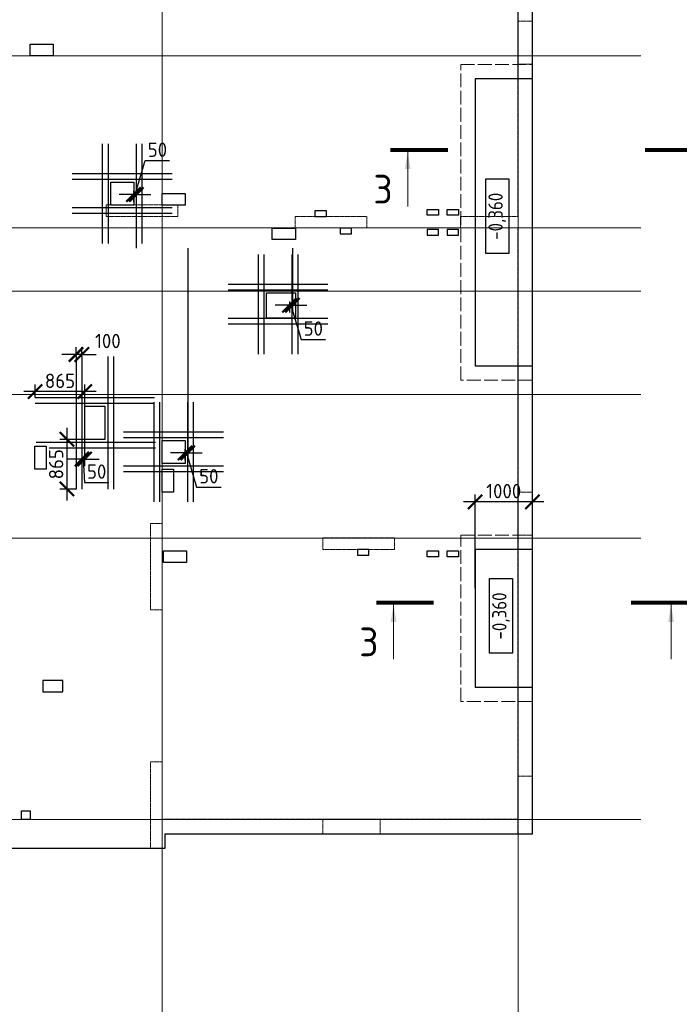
# Model space of a CAD drawing. Header units: millimetres. Extents: x -386473 to 311666, y -59266 to 291810.
# Tile 43 of 132: x -57880 to -46388, y 10767 to 27917. Entities that reach past the tile are written whole.
import ezdxf

# ---------------------------------------------------------------- set-up
doc = ezdxf.new("R2010")
doc.units = ezdxf.units.MM
for name, pattern in [('______5', [1100, 800, -100, 100, -100]), ('ACAD_ISO02W100', [15, 12, -3]), ('DASHED', [7, 5, -2, 0]), ('осевая', [50.8, 31.75, -6.35, 6.35, -6.35])]:
    doc.linetypes.add(name, pattern=pattern)
for name, color, linetype, lineweight in [('ВК_отверстия в полу размеры', 7, 'Continuous', 5), ('Оси', 40, '______5', 18), ('Перекрытие ж_бетон', 1, 'Continuous', 30), ('РАЗМЕРЫ', 1, 'Continuous', 9), ('Текст_ общее', 7, 'Continuous', 25), ('Узлы', 7, 'Continuous', 0), ('Э_отверстия', 2, 'Continuous', 100)]:
    doc.layers.add(name, color=color, linetype=linetype, lineweight=lineweight)
doc.layers.add('Клапаны_для_электрика', color=7, linetype='Continuous', plot=False)
doc.layers.add('Колонна_ бетон', color=7, linetype='Continuous', lineweight=50, true_color=0xb4b496)
doc.styles.add('GOST Common_1', font='GOST_Common.ttf', dxfattribs={"width": 0.9, "height": 250})
doc.styles.add('GOST-2.304_Type-B', font='GOST_Common.ttf')
doc.dimstyles.new('СПДС', dxfattribs={"dimscale": 100, "dimtxt": 2.5, "dimasz": 2.5, "dimexe": 1.25, "dimexo": 0, "dimtad": 1, "dimdec": 0, "dimtxsty": 'GOST-2.304_Type-B', "dimblk": 'ARCHTICK', "dimcen": 2.5, "dimdle": 2, "dimadec": 0, "dimazin": 2, "dimtfac": 0.75, "dimtdec": 0, "dimtmove": 1, "dimatfit": 3, "dimfxl": 1, "dimtolj": 1, "dimarcsym": 1})

# ---------------------------------------------------------------- blocks, each defined once
blk = doc.blocks.new('_ArchTick')
at = {"color": 0, "linetype": 'ByBlock', "const_width": 0.15}
blk.add_lwpolyline([(-0.5, -0.5), (0.5, 0.5)], dxfattribs=at)
blk = doc.blocks.new('*D475')
at = {"layer": 'DEFPOINTS', "color": 0, "transparency": 16777216}
for p in [(-49947, 19519), (-49947, 18018), (-48947, 18018)]:
    blk.add_point(p, dxfattribs=at)
at = {"layer": 'РАЗМЕРЫ', "color": 0, "lineweight": -2, "transparency": 16777216}
for p, q in [((-49947, 18018), (-49947, 19644)), ((-48947, 18018), (-48947, 19644)), ((-48747, 19519), (-50147, 19519))]:
    blk.add_line(p, q, dxfattribs=at)
at = {"layer": 'РАЗМЕРЫ', "color": 0, "lineweight": -2, "transparency": 16777216, "xscale": 250, "yscale": 250, "zscale": 250, "rotation": 180}
blk.add_blockref('_ArchTick', (-49947, 19519), dxfattribs=at)
at = {"layer": 'РАЗМЕРЫ', "color": 0, "lineweight": -2, "transparency": 16777216, "xscale": 250, "yscale": 250, "zscale": 250}
blk.add_blockref('_ArchTick', (-48947, 19519), dxfattribs=at)
at = {"layer": 'РАЗМЕРЫ', "color": 0, "lineweight": 0, "transparency": 16777216, "insert": (-49447, 19706), "char_height": 250, "attachment_point": 5, "style": 'GOST-2.304_Type-B'}
blk.add_mtext('\\A1;1000', dxfattribs=at)
blk = doc.blocks.new('оси2')
at = {"layer": 'Оси', "color": 16, "linetype": 'осевая', "lineweight": 0, "ltscale": 0.25, "transparency": 33554687}
for p, q in [((1024245.5, 5465.4), (1024245.5, -20739.3)), ((1030445.5, 5465.4), (1030445.5, -20739.3)), ((979200, -1392.9), (1032582.1, -1392.9)), ((979200, -4392.9), (1032582.1, -4392.9)), ((979200, -5492.9), (1032582.1, -5492.9)), ((979200, -7292.9), (1032582.1, -7292.9)), ((979200, -9792.9), (1032582.1, -9792.9)), ((979200, -14692.9), (1032582.1, -14692.9))]:
    blk.add_line(p, q, dxfattribs=at)
blk = doc.blocks.new('стены подвала')
at = {"layer": 'Колонна_ бетон', "color": 252, "linetype": 'DASHED', "lineweight": 0, "ltscale": 0.3, "true_color": 0x939598, "transparency": 33554687}
for p, q in [((-150847, -26925, 160), (-150847, -10025, 160)), ((-151097, -16175, 160), (-151097, -10275, 160)), ((-151097, -13525, 160), (-150847, -13525, 160)), ((-151097, -13525, 160), (-151097, -13525, 160)), ((-150847, -13525, 160), (-151097, -13525, 160)), ((-150847, -13525, 160), (-150847, -13525, 160)), ((-158272, -15975, 160), (-158272, -16175, 160)), ((-157022, -15975, 160), (-158272, -15975, 160)), ((-158272, -15975, 160), (-158272, -15975, 160)), ((-157022, -15975, 160), (-157022, -15975, 160)), ((-157022, -16175, 160), (-157022, -15975, 160)), ((-158272, -16175, 160), (-158272, -16175, 160)), ((-157022, -16175, 160), (-158272, -16175, 160)), ((-157022, -16175, 160), (-157022, -16175, 160)), ((-154977, -16175, 160), (-154977, -16375, 160)), ((-154977, -16175, 160), (-154977, -16175, 160)), ((-153727, -16175, 160), (-154977, -16175, 160)), ((-153727, -16175, 160), (-153727, -16375, 160)), ((-153727, -16175, 160), (-153727, -16175, 160)), ((-152097, -16175, 160), (-151097, -16175, 160)), ((-152097, -16375, 160), (-152097, -16175, 160)), ((-152097, -16175, 160), (-152097, -16175, 160)), ((-151097, -16175, 160), (-151097, -16175, 160)), ((-154977, -16375, 160), (-154977, -16375, 160)), ((-154977, -16375, 160), (-153727, -16375, 160)), ((-153727, -16375, 160), (-153727, -16375, 160)), ((-152097, -16375, 160), (-152097, -16375, 160)), ((-152097, -16375, 160), (-151097, -16375, 160)), ((-151097, -26675, 160), (-151097, -16375, 160)), ((-151097, -16375, 160), (-151097, -16375, 160)), ((-151097, -19025, 160), (-151097, -19025, 160)), ((-151097, -19025, 160), (-150847, -19025, 160)), ((-150847, -19025, 160), (-150847, -19025, 160)), ((-157297, -21525, 160), (-157497, -21525, 160)), ((-157497, -21525, 160), (-157497, -21525, 160)), ((-157497, -23025, 160), (-157497, -21525, 160)), ((-157297, -21525, 160), (-157297, -21525, 160)), ((-157297, -21525, 160), (-157297, -23025, 160)), ((-154497, -21975, 160), (-154497, -21775, 160)), ((-154497, -21775, 160), (-154497, -21775, 160)), ((-154497, -21775, 160), (-153247, -21775, 160)), ((-153247, -21775, 160), (-153247, -21975, 160)), ((-153247, -21775, 160), (-153247, -21775, 160)), ((-151097, -21725, 160), (-151097, -21725, 160)), ((-151097, -21725, 160), (-150847, -21725, 160)), ((-151097, -21725, 160), (-150847, -21725, 160)), ((-150847, -21725, 160), (-150847, -21725, 160)), ((-154497, -21975, 160), (-154497, -21975, 160)), ((-153247, -21975, 160), (-154497, -21975, 160)), ((-153247, -21975, 160), (-153247, -21975, 160)), ((-157497, -23025, 160), (-157297, -23025, 160)), ((-157497, -23025, 160), (-157497, -23025, 160)), ((-157297, -23025, 160), (-157297, -23025, 160)), ((-151097, -24625, 160), (-150847, -24625, 160)), ((-151097, -24625, 160), (-151097, -24625, 160)), ((-150847, -24625, 160), (-150847, -24625, 160)), ((-157497, -25675, 160), (-157497, -25675, 160)), ((-157497, -25675, 160), (-157297, -25675, 160)), ((-157497, -27175, 160), (-157497, -25675, 160)), ((-157297, -25675, 160), (-157297, -25675, 160)), ((-157297, -25675, 160), (-157297, -26675, 160)), ((-157297, -26675, 160), (-151097, -26675, 160)), ((-157297, -26675, 160), (-157297, -26675, 160)), ((-151097, -26675, 160), (-151097, -26675, 160)), ((-157247, -26925, 160), (-157247, -26925, 160)), ((-150847, -26925, 160), (-157247, -26925, 160)), ((-157247, -26925, 160), (-157247, -27175, 160)), ((-150847, -26925, 160), (-150847, -26925, 160)), ((-157497, -27175, 160), (-157497, -27175, 160)), ((-157497, -27175, 160), (-157247, -27175, 160)), ((-157247, -27175, 160), (-157247, -27175, 160))]:
    blk.add_line(p, q, dxfattribs=at)
for points in [[(-151097, -12775), (-150847, -12775), (-150847, -13775), (-151097, -13775)], [(-151097, -20975), (-150847, -20975), (-150847, -21975), (-151097, -21975)], [(-151097, -25925), (-150847, -25925), (-150847, -26925), (-151097, -26925)], [(-154497, -26675), (-153497, -26675), (-153497, -26925), (-154497, -26925)]]:
    blk.add_lwpolyline(points, close=True, dxfattribs=at)
blk = doc.blocks.new('отверстия')
at = {"layer": 'ВК_отверстия в полу размеры', "color": 4, "lineweight": 30, "ltscale": 100}
for points in [[(-150130, 85292), (-149727, 85292), (-149727, 85093), (-150130, 85093)], [(-153777, 77412), (-154127, 77412), (-154127, 77212), (-153777, 77212)], [(-153777, 77412), (-154127, 77412), (-154127, 77212), (-153777, 77212)], [(-154497, 75142), (-154347, 75142), (-154347, 74992), (-154497, 74992)]]:
    blk.add_lwpolyline(points, close=True, dxfattribs=at)
at = {"layer": 'Клапаны_для_электрика', "color": 2, "lineweight": 30}
for points in [[(-147432, 85617), (-147232, 85617), (-147232, 85517), (-147432, 85517)], [(-147082, 85617), (-146882, 85617), (-146882, 85517), (-147082, 85517)], [(-147232, 85267), (-147432, 85267), (-147432, 85167), (-147232, 85167)], [(-146882, 85267), (-147082, 85267), (-147082, 85167), (-146882, 85167)], [(-147432, 79667), (-147232, 79667), (-147232, 79567), (-147432, 79567)], [(-147082, 79667), (-146882, 79667), (-146882, 79567), (-147082, 79567)]]:
    blk.add_lwpolyline(points, close=True, dxfattribs=at)
at = {"layer": 'Перекрытие ж_бетон', "lineweight": 30}
for points in [[(-154347, 88492), (-153947, 88492), (-153947, 88292), (-154347, 88292)], [(-152047, 85892), (-151647, 85892), (-151647, 85692), (-152047, 85692)], [(-149727, 83722), (-150227, 83722), (-150227, 84162), (-149727, 84162)], [(-154267, 81492), (-154067, 81492), (-154067, 81092), (-154267, 81092)], [(-151647, 81590), (-151647, 81190), (-152047, 81190), (-152047, 81590)], [(-152047, 81092), (-151847, 81092), (-151847, 80692), (-152047, 80692)]]:
    blk.add_lwpolyline(points, close=True, dxfattribs=at)
at = {"layer": 'Перекрытие ж_бетон', "lineweight": 30, "elevation": 4500}
blk.add_lwpolyline([(-152942, 86090), (-152543, 86090), (-152543, 85690), (-152942, 85690)], close=True, dxfattribs=at)
at = {"layer": 'Перекрытие ж_бетон', "color": 3, "lineweight": 30}
blk.add_lwpolyline([(-153047, 82190), (-153047, 81610), (-153397, 81610), (-153397, 82190)], close=True, dxfattribs=at)
at = {"layer": 'Э_отверстия', "color": 5, "lineweight": 30}
for points in [[(-149187, 85592), (-149387, 85592), (-149387, 85492), (-149187, 85492)], [(-148746, 85292), (-148946, 85292), (-148946, 85192), (-148746, 85192)], [(-148447, 79692), (-148647, 79692), (-148647, 79592), (-148447, 79592)]]:
    blk.add_lwpolyline(points, close=True, dxfattribs=at)
blk.add_lwpolyline([(-152022, 79667), (-151622, 79667), (-151622, 79467), (-152022, 79467), (-152022, 79667)], dxfattribs=at)
blk = doc.blocks.new('*D464')
at = {"layer": 'DEFPOINTS', "color": 0, "transparency": 16777216}
for p in [(-57610, 21439), (-57610, 21337), (-56745, 21187, 160)]:
    blk.add_point(p, dxfattribs=at)
at = {"layer": 'РАЗМЕРЫ', "color": 0, "lineweight": -2, "transparency": 16777216}
for p, q in [((-56545, 21439), (-57810, 21439)), ((-57610, 21337), (-57610, 21564)), ((-56745, 21187), (-56745, 21564))]:
    blk.add_line(p, q, dxfattribs=at)
at = {"layer": 'РАЗМЕРЫ', "color": 0, "lineweight": -2, "transparency": 16777216, "xscale": 250, "yscale": 250, "zscale": 250, "rotation": 180}
blk.add_blockref('_ArchTick', (-57610, 21439), dxfattribs=at)
at = {"layer": 'РАЗМЕРЫ', "color": 0, "lineweight": -2, "transparency": 16777216, "xscale": 250, "yscale": 250, "zscale": 250}
blk.add_blockref('_ArchTick', (-56745, 21439), dxfattribs=at)
at = {"layer": 'РАЗМЕРЫ', "color": 0, "lineweight": 0, "transparency": 16777216, "insert": (-57177, 21626), "char_height": 250, "attachment_point": 5, "style": 'GOST-2.304_Type-B'}
blk.add_mtext('\\A1;865', dxfattribs=at)
blk = doc.blocks.new('*D470')
at = {"layer": 'DEFPOINTS', "color": 0, "transparency": 16777216}
for p in [(-56748, 20607, 160), (-57057, 19742), (-56898, 19742)]:
    blk.add_point(p, dxfattribs=at)
at = {"layer": 'РАЗМЕРЫ', "color": 0, "lineweight": -2, "transparency": 16777216}
for p, q in [((-57057, 20807), (-57057, 19542)), ((-56748, 20607), (-57182, 20607)), ((-56898, 19742), (-57182, 19742))]:
    blk.add_line(p, q, dxfattribs=at)
at = {"layer": 'РАЗМЕРЫ', "color": 0, "lineweight": -2, "transparency": 16777216, "xscale": 250, "yscale": 250, "zscale": 250}
for p, rotation in [((-57057, 20607), 90), ((-57057, 19742), 270)]:
    blk.add_blockref('_ArchTick', p, dxfattribs=dict(at, rotation=rotation))
at = {"layer": 'РАЗМЕРЫ', "color": 0, "lineweight": 0, "transparency": 16777216, "insert": (-57245, 20174), "char_height": 250, "attachment_point": 5, "rotation": 90, "style": 'GOST-2.304_Type-B'}
blk.add_mtext('\\A1;865', dxfattribs=at)
blk = doc.blocks.new('*D472')
at = {"layer": 'DEFPOINTS', "color": 0, "transparency": 16777216}
for p in [(-56798, 20607), (-56748, 20607), (-56748, 20264)]:
    blk.add_point(p, dxfattribs=at)
at = {"layer": 'РАЗМЕРЫ', "color": 0, "lineweight": -2, "transparency": 16777216}
for p, q in [((-56798, 20607), (-56798, 20139)), ((-56748, 20607), (-56748, 20139)), ((-56798, 20264), (-57048, 20264)), ((-56798, 20264), (-56748, 20264)), ((-56798, 20264), (-56748, 20264)), ((-56773, 20264), (-56751, 19858)), ((-56748, 20264), (-56498, 20264)), ((-56751, 19858), (-56326, 19858))]:
    blk.add_line(p, q, dxfattribs=at)
at = {"layer": 'РАЗМЕРЫ', "color": 0, "lineweight": -2, "transparency": 16777216, "xscale": 250, "yscale": 250, "zscale": 250}
blk.add_blockref('_ArchTick', (-56798, 20264), dxfattribs=at)
at = {"layer": 'РАЗМЕРЫ', "color": 0, "lineweight": -2, "transparency": 16777216, "xscale": 250, "yscale": 250, "zscale": 250, "rotation": 180}
blk.add_blockref('_ArchTick', (-56748, 20264), dxfattribs=at)
at = {"layer": 'РАЗМЕРЫ', "color": 0, "lineweight": 0, "transparency": 16777216, "insert": (-56539, 20046), "char_height": 250, "attachment_point": 5, "style": 'GOST-2.304_Type-B'}
blk.add_mtext('\\A1;50', dxfattribs=at)
blk = doc.blocks.new('*D492')
at = {"layer": 'DEFPOINTS', "color": 0, "transparency": 16777216}
for p in [(-56898, 22086), (-56898, 22052), (-56798, 22052)]:
    blk.add_point(p, dxfattribs=at)
at = {"layer": 'РАЗМЕРЫ', "color": 0, "lineweight": -2, "transparency": 16777216}
for p, q in [((-56898, 22052), (-56898, 22211)), ((-56798, 22052), (-56798, 22211)), ((-56898, 22086), (-57148, 22086)), ((-56798, 22086), (-56898, 22086)), ((-56798, 22086), (-56548, 22086))]:
    blk.add_line(p, q, dxfattribs=at)
at = {"layer": 'РАЗМЕРЫ', "color": 0, "lineweight": -2, "transparency": 16777216, "xscale": 250, "yscale": 250, "zscale": 250}
blk.add_blockref('_ArchTick', (-56898, 22086), dxfattribs=at)
at = {"layer": 'РАЗМЕРЫ', "color": 0, "lineweight": -2, "transparency": 16777216, "xscale": 250, "yscale": 250, "zscale": 250, "rotation": 180}
blk.add_blockref('_ArchTick', (-56798, 22086), dxfattribs=at)
at = {"layer": 'РАЗМЕРЫ', "color": 0, "lineweight": 0, "transparency": 16777216, "insert": (-56344, 22320), "char_height": 250, "attachment_point": 5, "style": 'GOST-2.304_Type-B'}
blk.add_mtext('\\A1;100', dxfattribs=at)
blk = doc.blocks.new('*D482')
at = {"layer": 'DEFPOINTS', "color": 0, "transparency": 16777216}
for p in [(-53130, 23936, 160), (-53181, 23008, 160), (-53130, 22943)]:
    blk.add_point(p, dxfattribs=at)
at = {"layer": 'РАЗМЕРЫ', "color": 0, "lineweight": -2, "transparency": 16777216}
for p, q in [((-53130, 23936), (-53130, 22818)), ((-53181, 23008), (-53181, 22818)), ((-53181, 22943), (-53431, 22943)), ((-53181, 22943), (-53130, 22943)), ((-53181, 22943), (-53130, 22943)), ((-53156, 22943), (-52977, 22349)), ((-53130, 22943), (-52880, 22943)), ((-52977, 22349), (-52552, 22349))]:
    blk.add_line(p, q, dxfattribs=at)
at = {"layer": 'РАЗМЕРЫ', "color": 0, "lineweight": -2, "transparency": 16777216, "xscale": 250, "yscale": 250, "zscale": 250}
blk.add_blockref('_ArchTick', (-53181, 22943), dxfattribs=at)
at = {"layer": 'РАЗМЕРЫ', "color": 0, "lineweight": -2, "transparency": 16777216, "xscale": 250, "yscale": 250, "zscale": 250, "rotation": 180}
blk.add_blockref('_ArchTick', (-53130, 22943), dxfattribs=at)
at = {"layer": 'РАЗМЕРЫ', "color": 0, "lineweight": 0, "transparency": 16777216, "insert": (-52765, 22537), "char_height": 250, "attachment_point": 5, "style": 'GOST-2.304_Type-B'}
blk.add_mtext('\\A1;50', dxfattribs=at)
blk = doc.blocks.new('*D483')
at = {"layer": 'DEFPOINTS', "color": 0, "transparency": 16777216}
for p in [(-55896, 24936, 160), (-55845, 24871), (-55845, 23936, 160)]:
    blk.add_point(p, dxfattribs=at)
at = {"layer": 'РАЗМЕРЫ', "color": 0, "lineweight": -2, "transparency": 16777216}
for p, q in [((-55871, 24871), (-55693, 25465)), ((-55693, 25465), (-55268, 25465)), ((-55896, 24871), (-56146, 24871)), ((-55896, 24936), (-55896, 24746)), ((-55896, 24871), (-55845, 24871)), ((-55896, 24871), (-55845, 24871)), ((-55845, 23936), (-55845, 24996)), ((-55845, 24871), (-55595, 24871))]:
    blk.add_line(p, q, dxfattribs=at)
at = {"layer": 'РАЗМЕРЫ', "color": 0, "lineweight": -2, "transparency": 16777216, "xscale": 250, "yscale": 250, "zscale": 250}
blk.add_blockref('_ArchTick', (-55896, 24871), dxfattribs=at)
at = {"layer": 'РАЗМЕРЫ', "color": 0, "lineweight": -2, "transparency": 16777216, "xscale": 250, "yscale": 250, "zscale": 250, "rotation": 180}
blk.add_blockref('_ArchTick', (-55845, 24871), dxfattribs=at)
at = {"layer": 'РАЗМЕРЫ', "color": 0, "lineweight": 0, "transparency": 16777216, "insert": (-55480, 25652), "char_height": 250, "attachment_point": 5, "style": 'GOST-2.304_Type-B'}
blk.add_mtext('\\A1;50', dxfattribs=at)
blk = doc.blocks.new('*D490')
at = {"layer": 'DEFPOINTS', "color": 0, "transparency": 16777216}
for p in [(-54950, 23936, 160), (-55001, 20436, 160), (-54950, 20371)]:
    blk.add_point(p, dxfattribs=at)
at = {"layer": 'РАЗМЕРЫ', "color": 0, "lineweight": -2, "transparency": 16777216}
for p, q in [((-54950, 23936), (-54950, 20246)), ((-55001, 20436), (-55001, 20246)), ((-55001, 20371), (-55251, 20371)), ((-55001, 20371), (-54950, 20371)), ((-55001, 20371), (-54950, 20371)), ((-54976, 20371), (-54797, 19777)), ((-54950, 20371), (-54700, 20371)), ((-54797, 19777), (-54372, 19777))]:
    blk.add_line(p, q, dxfattribs=at)
at = {"layer": 'РАЗМЕРЫ', "color": 0, "lineweight": -2, "transparency": 16777216, "xscale": 250, "yscale": 250, "zscale": 250}
blk.add_blockref('_ArchTick', (-55001, 20371), dxfattribs=at)
at = {"layer": 'РАЗМЕРЫ', "color": 0, "lineweight": -2, "transparency": 16777216, "xscale": 250, "yscale": 250, "zscale": 250, "rotation": 180}
blk.add_blockref('_ArchTick', (-54950, 20371), dxfattribs=at)
at = {"layer": 'РАЗМЕРЫ', "color": 0, "lineweight": 0, "transparency": 16777216, "insert": (-54585, 19965), "char_height": 250, "attachment_point": 5, "style": 'GOST-2.304_Type-B'}
blk.add_mtext('\\A1;50', dxfattribs=at)

msp = doc.modelspace()

# ---------------------------------------------------------------- linework, layer by layer
at = {"color": 0, "linetype": 'ByBlock', "lineweight": 30, "ltscale": 100}
for p, q in [((-56434.9, 24016.7, 4660), (-56434.9, 25756.7, 4660)), ((-56334.9, 24016.7, 4660), (-56334.9, 25756.7, 4660)), ((-55845.5, 24016.7, 4660), (-55845.5, 25756.7, 4660)), ((-55745.5, 24016.7, 4660), (-55745.5, 25756.7, 4660)), ((-56965.8, 25237, 4660), (-55225.8, 25237, 4660)), ((-56965.8, 25137, 4660), (-55225.8, 25137, 4660)), ((-56965.8, 24647.6, 4660), (-55225.8, 24647.6, 4660)), ((-56965.8, 24547.6, 4660), (-55225.8, 24547.6, 4660)), ((-53719.8, 22088.6, 160), (-53719.8, 23828.6, 160)), ((-53619.8, 22088.6, 160), (-53619.8, 23828.6, 160)), ((-53130.5, 22088.6, 160), (-53130.5, 23828.6, 160)), ((-53030.5, 22088.6, 160), (-53030.5, 23828.6, 160)), ((-54250.8, 23308.9, 160), (-52510.8, 23308.9, 160)), ((-54250.8, 23208.9, 160), (-52510.8, 23208.9, 160)), ((-54250.8, 22719.5, 160), (-52510.8, 22719.5, 160)), ((-54250.8, 22619.5, 160), (-52510.8, 22619.5, 160)), ((-56897.7, 22051.9), (-56897.7, 19741.9)), ((-56797.7, 22051.9), (-56797.7, 19741.9)), ((-56347.2, 22051.9), (-56347.2, 19741.9)), ((-56247.2, 22051.9), (-56247.2, 19741.9)), ((-57609.7, 21336.9), (-55529.2, 21336.9)), ((-57609.7, 21236.9), (-55529.2, 21236.9)), ((-55539.8, 19516.6, 160), (-55539.8, 21256.6, 160)), ((-55439.8, 19516.6, 160), (-55439.8, 21256.6, 160)), ((-54950.4, 19516.6, 160), (-54950.4, 21256.6, 160)), ((-54850.4, 19516.6, 160), (-54850.4, 21256.6, 160)), ((-56070.7, 20736.9, 160), (-54330.7, 20736.9, 160)), ((-56070.7, 20636.9, 160), (-54330.7, 20636.9, 160)), ((-57592.5, 20557, 160), (-55512, 20557, 160)), ((-57367.7, 20457, 160), (-55512, 20457, 160)), ((-56070.7, 20147.6, 160), (-54330.7, 20147.6, 160)), ((-56070.7, 20047.6, 160), (-54330.7, 20047.6, 160))]:
    msp.add_line(p, q, dxfattribs=at)
at = {"layer": 'Перекрытие ж_бетон'}
for points in [[(-96497.3, 30638.9), (-96497.3, 16638.9), (-96247.3, 16638.9), (-96247.3, 13738.9), (-92147.3, 13738.9), (-92147.3, 13488.9), (-55347.3, 13488.9), (-55347.3, 13738.9), (-48947.3, 13738.9), (-48947.3, 30638.9), (-96497.3, 30638.9)], [(-48947.3, 26888.9), (-49947.3, 26888.9), (-49947.3, 21888.9), (-48947.3, 21888.9)], [(-48947.3, 18688.9), (-49947.3, 18688.9), (-49947.3, 16288.9), (-48947.3, 16288.9)]]:
    msp.add_lwpolyline(points, dxfattribs=at)
at = {"layer": 'Перекрытие ж_бетон', "color": 252, "linetype": 'ACAD_ISO02W100', "lineweight": 0, "ltscale": 20, "true_color": 0x939598}
for points in [[(-48947.3, 21638.9), (-50197.3, 21638.9), (-50197.3, 27138.9), (-48947.3, 27138.9)], [(-48947.3, 16038.9), (-50197.3, 16038.9), (-50197.3, 18938.9), (-48947.3, 18938.9)]]:
    msp.add_lwpolyline(points, dxfattribs=at)
at = {"layer": 'Текст_ общее', "lineweight": 30}
for points in [[(-49760.2, 23843.1), (-49760.2, 25143.1), (-49360.2, 25143.1), (-49360.2, 23843.1)], [(-49694.2, 16881.1), (-49694.2, 18181.1), (-49294.2, 18181.1), (-49294.2, 16881.1)]]:
    msp.add_lwpolyline(points, close=True, dxfattribs=at)
at = {"layer": 'Узлы', "color": 1, "linetype": 'Continuous', "lineweight": 0}
for p, q in [((-51120.8, 25614.5, 3100), (-51120.8, 24664.5, 3100)), ((-51366.7, 17729.2, 2940), (-51366.7, 16779.2, 2940)), ((-46531.6, 17729.2, 2940), (-46531.6, 16779.2, 2940))]:
    msp.add_line(p, q, dxfattribs=at)
at = {"layer": 'Узлы', "color": 1, "linetype": 'Continuous', "lineweight": 0, "const_width": 70}
for points, elevation in [([(-51420.8, 25649.5), (-50420.8, 25649.5)], 3100), ([(-45985.6, 25649.5), (-46985.6, 25649.5)], 3100), ([(-51666.7, 17764.2), (-50666.7, 17764.2)], 2940), ([(-46231.6, 17764.2), (-47231.6, 17764.2)], 2940)]:
    msp.add_lwpolyline(points, dxfattribs=dict(at, elevation=elevation))
at = {"layer": 'Узлы', "color": 1, "linetype": 'Continuous', "lineweight": 0}
for points in [[(-51120.8, 25614.5, 3100), (-51171, 25314, 3100), (-51070.5, 25314, 3100)], [(-51366.7, 17729.2, 2940), (-51417, 17428.8, 2940), (-51316.4, 17428.8, 2940)], [(-46531.6, 17729.2, 2940), (-46581.8, 17428.8, 2940), (-46481.3, 17428.8, 2940)]]:
    msp.add_solid(points, dxfattribs=at)

# ---------------------------------------------------------------- texts
at = {"layer": 'Узлы', "color": 1, "linetype": 'Continuous', "lineweight": 0, "char_height": 500, "attachment_point": 5, "style": 'GOST-2.304_Type-B'}
for insert in [(-51550.8, 24964.5, 3100), (-51796.7, 17079.2, 2940)]:
    msp.add_mtext_dynamic_manual_height_columns('3', width=723.88, gutter_width=25, heights=[0], dxfattribs=dict(at, insert=insert))

# ---------------------------------------------------------------- dimensions: what is measured, and where the dimension line sits
at = {"layer": 'РАЗМЕРЫ', "color": 1, "lineweight": 0}
for base, p1, p2, picture, middle in [((-55845.5, 24871.2, 4500), (-55895.8, 24935.8, 4660), (-55845.5, 23935.7, 4660), '*D483', (-55630, 25652.5, 4500)), ((-54950.4, 20371.2), (-55000.7, 20435.8, 160), (-54950.4, 23935.7, 160), '*D490', (-54734.9, 19965)), ((-53130.5, 22943.2), (-53180.8, 23007.7, 160), (-53130.5, 23935.7, 160), '*D482', (-52915, 22536.9)), ((-57609.7, 21438.9), (-56744.7, 21186.9, 160), (-57609.7, 21336.9), '*D464', (-57177.2, 21626.4))]:
    dim = msp.add_linear_dim(base=base, p1=p1, p2=p2, dimstyle='СПДС', dxfattribs=at)
    dim.commit()
    dim.dimension.update_dxf_attribs({"geometry": picture, "text_midpoint": middle})
for base, p1, p2, picture, middle in [((-56897.7, 22086.3), (-56797.7, 22051.9), (-56897.7, 22051.9), '*D492', (-56344.5, 22132.3)), ((-56747.7, 20264.4), (-56797.7, 20606.9), (-56747.7, 20606.9), '*D472', (-56688.5, 19858.1))]:
    dim = msp.add_linear_dim(base=base, p1=p1, p2=p2, dimstyle='СПДС', dxfattribs=at)
    dim.commit()
    dim.dimension.update_dxf_attribs({"geometry": picture, "text_midpoint": middle, "dimtype": 160})
dim = msp.add_linear_dim(base=(-57057.5, 19741.9), p1=(-56747.7, 20606.9, 160), p2=(-56897.7, 19741.9), angle=90, dimstyle='СПДС', dxfattribs=at)
dim.commit()
dim.dimension.update_dxf_attribs({"geometry": '*D470', "text_midpoint": (-57245, 20174.4)})

# ---------------------------------------------------------------- next in the draw order: texts
at = {"layer": 'Текст_ общее', "char_height": 250, "width": 1056.523, "attachment_point": 5, "rotation": 90, "style": 'GOST Common_1', "bg_fill": 3, "box_fill_scale": 1, "bg_fill_color": 256, "bg_fill_transparency": 0}
for insert in [(-49560.2, 24493.1), (-49494.2, 17531.1)]:
    msp.add_mtext('-0,360', dxfattribs=dict(at, insert=insert))

# ---------------------------------------------------------------- next in the draw order: block references
at = {"layer": 'РАЗМЕРЫ'}
for name, p in [('оси2', (-1079642.8, 28681.7)), ('стены подвала', (101896.6, 40664.3))]:
    msp.add_blockref(name, p, dxfattribs=at)
at = {"layer": 'РАЗМЕРЫ', "color": 6}
msp.add_blockref('отверстия', (96649.5, -61003.8, 160), dxfattribs=at)

# ---------------------------------------------------------------- next in the draw order: dimensions: what is measured, and where the dimension line sits
at = {"layer": 'РАЗМЕРЫ', "color": 1, "lineweight": 0}
dim = msp.add_linear_dim(base=(-49947.3, 19518.6), p1=(-48947.3, 18017.6), p2=(-49947.3, 18017.6), dimstyle='СПДС', dxfattribs=at)
dim.commit()
dim.dimension.update_dxf_attribs({"geometry": '*D475', "text_midpoint": (-49447.3, 19706.1)})

doc.saveas('drawing.dxf')
